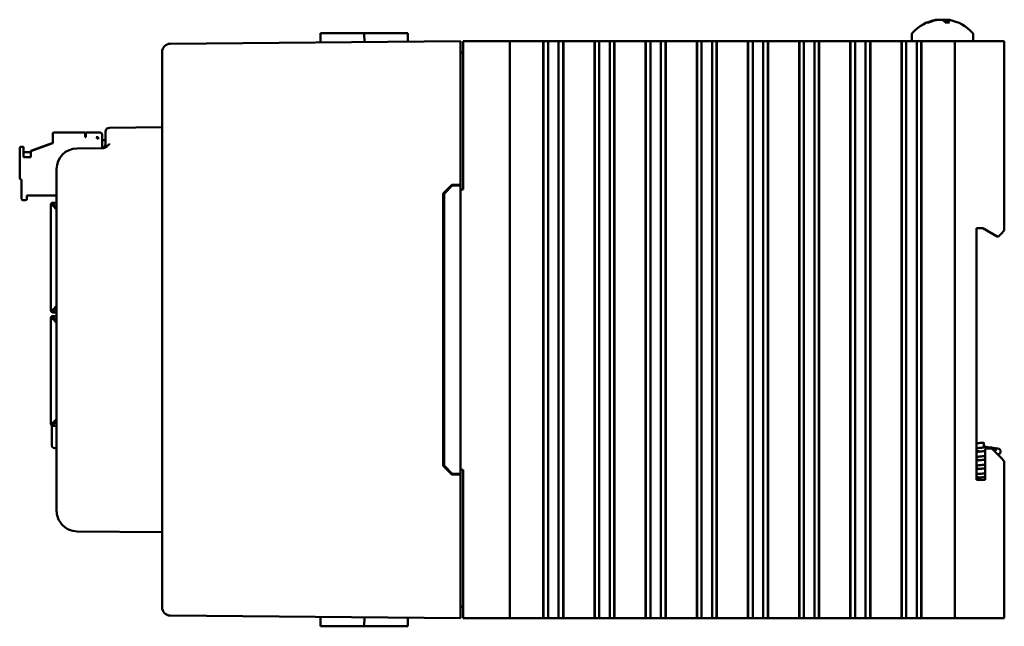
# Model space of a CAD drawing. Header units: inches. Extents: x 1.3 to 23.1, y 0.4 to 18.6.
# Tile 15 of 16: x 13.6 to 19.6, y 7.6 to 11.2. Entities that reach past the tile are written whole.
import ezdxf

# ---------------------------------------------------------------- set-up
doc = ezdxf.new("R2010")
doc.units = ezdxf.units.IN
doc.header["$LTSCALE"] = 0.8
doc.header["$MEASUREMENT"] = 0
doc.layers.add('Visible (ANSI)', color=7, linetype='Continuous', lineweight=50)

msp = doc.modelspace()

# ---------------------------------------------------------------- linework, layer by layer
at = {"layer": 'Visible (ANSI)'}
for p, q in [((19.2191, 11.2467), (19.2178, 11.2315)), ((19.1122, 11.2315), (19.1045, 11.2315)), ((19.2358, 11.2315), (19.2102, 11.2315)), ((16.2689, 11.1166), (14.5075, 11.1012)), ((15.4196, 11.1666), (15.4191, 11.1091)), ((15.4196, 11.1666), (15.6846, 11.1666)), ((15.6846, 11.1666), (15.6851, 11.1115)), ((15.6846, 11.1666), (15.6998, 11.1666)), ((15.8486, 11.1666), (15.6998, 11.1666)), ((15.8486, 11.1666), (15.9481, 11.1666)), ((15.9481, 11.1666), (15.9485, 11.1138)), ((16.2689, 11.1166), (16.2689, 11.0666)), ((16.2839, 11.1166), (16.2839, 10.2166)), ((16.2839, 11.1166), (16.2889, 11.1166)), ((16.2889, 11.1166), (16.5489, 11.1166)), ((16.5489, 11.1166), (16.5689, 11.1166)), ((16.5689, 7.6166), (16.5689, 11.1166)), ((16.6439, 11.1166), (16.5689, 11.1166)), ((16.6439, 11.1166), (16.7707, 11.1166)), ((16.7707, 11.1166), (16.7719, 11.1166)), ((16.7707, 11.1166), (16.7707, 7.6166)), ((16.7719, 11.1166), (16.7731, 11.1166)), ((16.7719, 11.1166), (16.7719, 7.6166)), ((16.7731, 11.1166), (16.7884, 11.1166)), ((16.7731, 11.1166), (16.7731, 7.6166)), ((16.7884, 11.1166), (16.8004, 11.1166)), ((16.8004, 11.1166), (16.8173, 11.1166)), ((16.8004, 11.1166), (16.8004, 7.6166)), ((16.8173, 11.1166), (16.8311, 11.1166)), ((16.8328, 11.1166), (16.8311, 11.1166)), ((16.8328, 11.1166), (16.8467, 11.1166)), ((16.8467, 11.1166), (16.8635, 11.1166)), ((16.8635, 11.1166), (16.8756, 11.1166)), ((16.8635, 7.6166), (16.8635, 11.1166)), ((16.8756, 11.1166), (16.8909, 11.1166)), ((16.8909, 11.1166), (16.8921, 11.1166)), ((16.8909, 11.1166), (16.8909, 7.6166)), ((16.8921, 11.1166), (16.8933, 11.1166)), ((16.8921, 11.1166), (16.8921, 7.6166)), ((16.8933, 11.1166), (17.0812, 11.1166)), ((16.8933, 11.1166), (16.8933, 7.6166)), ((17.0812, 11.1166), (17.0824, 11.1166)), ((17.0812, 11.1166), (17.0812, 7.6166)), ((17.0824, 11.1166), (17.0836, 11.1166)), ((17.0824, 11.1166), (17.0824, 7.6166)), ((17.0836, 11.1166), (17.0989, 11.1166)), ((17.0836, 11.1166), (17.0836, 7.6166)), ((17.0989, 11.1166), (17.111, 11.1166)), ((17.111, 11.1166), (17.1279, 11.1166)), ((17.111, 11.1166), (17.111, 7.6166)), ((17.1279, 11.1166), (17.1417, 11.1166)), ((17.1434, 11.1166), (17.1417, 11.1166)), ((17.1434, 11.1166), (17.1572, 11.1166)), ((17.1572, 11.1166), (17.1741, 11.1166)), ((17.1741, 7.6166), (17.1741, 11.1166)), ((17.1741, 11.1166), (17.1862, 11.1166)), ((17.1862, 11.1166), (17.2015, 11.1166)), ((17.2015, 11.1166), (17.2027, 11.1166)), ((17.2015, 11.1166), (17.2015, 7.6166)), ((17.2027, 11.1166), (17.2039, 11.1166)), ((17.2027, 11.1166), (17.2027, 7.6166)), ((17.2039, 11.1166), (17.3918, 11.1166)), ((17.2039, 11.1166), (17.2039, 7.6166)), ((17.3918, 11.1166), (17.393, 11.1166)), ((17.3918, 11.1166), (17.3918, 7.6166)), ((17.393, 11.1166), (17.3942, 11.1166)), ((17.393, 11.1166), (17.393, 7.6166)), ((17.3942, 11.1166), (17.4095, 11.1166)), ((17.3942, 11.1166), (17.3942, 7.6166)), ((17.4095, 11.1166), (17.4216, 11.1166)), ((17.4216, 11.1166), (17.4384, 11.1166)), ((17.4216, 11.1166), (17.4216, 7.6166)), ((17.4384, 11.1166), (17.4523, 11.1166)), ((17.4539, 11.1166), (17.4523, 11.1166)), ((17.4539, 11.1166), (17.4678, 11.1166)), ((17.4678, 11.1166), (17.4846, 11.1166)), ((17.4846, 7.6166), (17.4846, 11.1166)), ((17.4846, 11.1166), (17.4967, 11.1166)), ((17.4967, 11.1166), (17.512, 11.1166)), ((17.512, 11.1166), (17.5132, 11.1166)), ((17.512, 11.1166), (17.512, 7.6166)), ((17.5132, 11.1166), (17.5144, 11.1166)), ((17.5132, 11.1166), (17.5132, 7.6166)), ((17.5144, 11.1166), (17.7023, 11.1166)), ((17.5144, 11.1166), (17.5144, 7.6166)), ((17.7023, 11.1166), (17.7035, 11.1166)), ((17.7023, 11.1166), (17.7023, 7.6166)), ((17.7035, 11.1166), (17.7047, 11.1166)), ((17.7035, 11.1166), (17.7035, 7.6166)), ((17.7047, 11.1166), (17.72, 11.1166)), ((17.7047, 11.1166), (17.7047, 7.6166)), ((17.72, 11.1166), (17.7321, 11.1166)), ((17.7321, 11.1166), (17.749, 11.1166)), ((17.7321, 11.1166), (17.7321, 7.6166)), ((17.749, 11.1166), (17.7628, 11.1166)), ((17.7645, 11.1166), (17.7628, 11.1166)), ((17.7645, 11.1166), (17.7783, 11.1166)), ((17.7783, 11.1166), (17.7952, 11.1166)), ((17.7952, 7.6166), (17.7952, 11.1166)), ((17.7952, 11.1166), (17.8073, 11.1166)), ((17.8073, 11.1166), (17.8226, 11.1166)), ((17.8226, 11.1166), (17.8238, 11.1166)), ((17.8226, 11.1166), (17.8226, 7.6166)), ((17.8238, 11.1166), (17.825, 11.1166)), ((17.8238, 11.1166), (17.8238, 7.6166)), ((17.825, 11.1166), (18.0129, 11.1166)), ((17.825, 11.1166), (17.825, 7.6166)), ((18.0129, 11.1166), (18.0141, 11.1166)), ((18.0129, 11.1166), (18.0129, 7.6166)), ((18.0141, 11.1166), (18.0153, 11.1166)), ((18.0141, 11.1166), (18.0141, 7.6166)), ((18.0153, 11.1166), (18.0306, 11.1166)), ((18.0153, 11.1166), (18.0153, 7.6166)), ((18.0306, 11.1166), (18.0427, 11.1166)), ((18.0427, 11.1166), (18.0595, 11.1166)), ((18.0427, 11.1166), (18.0427, 7.6166)), ((18.0595, 11.1166), (18.0734, 11.1166)), ((18.075, 11.1166), (18.0734, 11.1166)), ((18.075, 11.1166), (18.0889, 11.1166)), ((18.0889, 11.1166), (18.1057, 11.1166)), ((18.1057, 7.6166), (18.1057, 11.1166)), ((18.1057, 11.1166), (18.1178, 11.1166)), ((18.1178, 11.1166), (18.1331, 11.1166)), ((18.1331, 11.1166), (18.1343, 11.1166)), ((18.1331, 11.1166), (18.1331, 7.6166)), ((18.1343, 11.1166), (18.1355, 11.1166)), ((18.1343, 11.1166), (18.1343, 7.6166)), ((18.1355, 11.1166), (18.3234, 11.1166)), ((18.1355, 11.1166), (18.1355, 7.6166)), ((18.3234, 11.1166), (18.3246, 11.1166)), ((18.3234, 11.1166), (18.3234, 7.6166)), ((18.3246, 11.1166), (18.3258, 11.1166)), ((18.3246, 11.1166), (18.3246, 7.6166)), ((18.3258, 11.1166), (18.3411, 11.1166)), ((18.3258, 11.1166), (18.3258, 7.6166)), ((18.3411, 11.1166), (18.3532, 11.1166)), ((18.3532, 11.1166), (18.3701, 11.1166)), ((18.3532, 11.1166), (18.3532, 7.6166)), ((18.3701, 11.1166), (18.3839, 11.1166)), ((18.3856, 11.1166), (18.3839, 11.1166)), ((18.3856, 11.1166), (18.3994, 11.1166)), ((18.3994, 11.1166), (18.4163, 11.1166)), ((18.4163, 7.6166), (18.4163, 11.1166)), ((18.4163, 11.1166), (18.4284, 11.1166)), ((18.4284, 11.1166), (18.4437, 11.1166)), ((18.4437, 11.1166), (18.4449, 11.1166)), ((18.4437, 11.1166), (18.4437, 7.6166)), ((18.4449, 11.1166), (18.4461, 11.1166)), ((18.4449, 11.1166), (18.4449, 7.6166)), ((18.4461, 11.1166), (18.634, 11.1166)), ((18.4461, 11.1166), (18.4461, 7.6166)), ((18.634, 11.1166), (18.6352, 11.1166)), ((18.634, 11.1166), (18.634, 7.6166)), ((18.6352, 11.1166), (18.6364, 11.1166)), ((18.6352, 11.1166), (18.6352, 7.6166)), ((18.6364, 11.1166), (18.6517, 11.1166)), ((18.6364, 11.1166), (18.6364, 7.6166)), ((18.6517, 11.1166), (18.6638, 11.1166)), ((18.6638, 11.1166), (18.6806, 11.1166)), ((18.6638, 11.1166), (18.6638, 7.6166)), ((18.6806, 11.1166), (18.6945, 11.1166)), ((18.6962, 11.1166), (18.6945, 11.1166)), ((18.6962, 11.1166), (18.71, 11.1166)), ((18.71, 11.1166), (18.7269, 11.1166)), ((18.7269, 7.6166), (18.7269, 11.1166)), ((18.7269, 11.1166), (18.7389, 11.1166)), ((18.7389, 11.1166), (18.7542, 11.1166)), ((18.7542, 11.1166), (18.7554, 11.1166)), ((18.7542, 11.1166), (18.7542, 7.6166)), ((18.7554, 11.1166), (18.7566, 11.1166)), ((18.7554, 11.1166), (18.7554, 7.6166)), ((18.7566, 11.1166), (18.9445, 11.1166)), ((18.7566, 11.1166), (18.7566, 7.6166)), ((18.9445, 11.1166), (18.9457, 11.1166)), ((18.9445, 11.1166), (18.9445, 7.6166)), ((18.9457, 11.1166), (18.9469, 11.1166)), ((18.9457, 11.1166), (18.9457, 7.6166)), ((18.9469, 11.1166), (18.9622, 11.1166)), ((18.9469, 11.1166), (18.9469, 7.6166)), ((18.9622, 11.1166), (18.9743, 11.1166)), ((18.9743, 11.1166), (18.9912, 11.1166)), ((18.9743, 11.1166), (18.9743, 7.6166)), ((18.9912, 11.1166), (19.005, 11.1166)), ((19.0067, 11.1166), (19.005, 11.1166)), ((19.0067, 11.1166), (19.0206, 11.1166)), ((19.0074, 11.1547), (19.0074, 11.1167)), ((19.0074, 11.1167), (19.3804, 11.1167)), ((19.0206, 11.1166), (19.0374, 11.1166)), ((19.0374, 7.6166), (19.0374, 11.1166)), ((19.0374, 11.1166), (19.0495, 11.1166)), ((19.0495, 11.1166), (19.0648, 11.1166)), ((19.0648, 11.1166), (19.066, 11.1166)), ((19.0648, 11.1166), (19.0648, 7.6166)), ((19.066, 11.1166), (19.0672, 11.1166)), ((19.066, 11.1166), (19.066, 7.6166)), ((19.0672, 11.1166), (19.2489, 11.1166)), ((19.0672, 11.1166), (19.0672, 7.6166)), ((19.2689, 11.1166), (19.2489, 11.1166)), ((19.2689, 11.1166), (19.2889, 11.1166)), ((19.2689, 11.1166), (19.2689, 7.6166)), ((19.2889, 11.1166), (19.5489, 11.1166)), ((19.3804, 11.1547), (19.3804, 11.1167)), ((19.5489, 11.1166), (19.5689, 11.1166)), ((19.5689, 9.9676), (19.5689, 11.1166)), ((16.2689, 10.2466), (16.2689, 11.0666)), ((14.4579, 11.0507), (14.4579, 11.0512)), ((14.4579, 11.0507), (14.4579, 7.6824)), ((16.2689, 11.0476), (16.2839, 11.0476)), ((14.4579, 10.5951), (14.1387, 10.5923)), ((13.7943, 10.5542), (13.7943, 10.555)), ((13.7943, 10.5542), (13.7943, 10.4991)), ((13.8022, 10.5629), (13.9912, 10.5629)), ((13.8022, 10.5621), (13.9912, 10.5621)), ((13.8219, 10.5627), (13.8219, 10.5629)), ((13.8219, 10.5629), (13.9912, 10.5629)), ((13.8219, 10.5627), (13.9912, 10.5627)), ((13.8219, 10.5626), (13.8219, 10.5627)), ((13.9912, 10.5627), (13.8219, 10.5627)), ((13.8219, 10.5625), (13.8219, 10.5626)), ((13.8219, 10.5626), (13.9912, 10.5626)), ((13.9912, 10.5626), (13.8219, 10.5626)), ((13.8219, 10.5623), (13.8219, 10.5625)), ((13.8219, 10.5625), (13.9912, 10.5625)), ((13.9912, 10.5625), (13.8219, 10.5625)), ((13.8219, 10.5622), (13.8219, 10.5623)), ((13.8219, 10.5623), (13.9912, 10.5623)), ((13.9912, 10.5623), (13.8219, 10.5623)), ((13.8219, 10.5622), (13.8219, 10.5621)), ((13.8219, 10.5622), (13.9912, 10.5622)), ((13.9912, 10.5622), (13.8219, 10.5622)), ((13.9912, 10.5621), (13.8219, 10.5621)), ((13.9912, 10.5629), (13.9912, 10.5629)), ((13.9912, 10.5629), (13.9912, 10.5627)), ((13.9912, 10.5627), (13.9912, 10.5627)), ((13.9912, 10.5627), (13.9912, 10.5626)), ((13.9912, 10.5626), (13.9912, 10.5626)), ((13.9912, 10.5626), (13.9912, 10.5625)), ((13.9912, 10.5625), (13.9912, 10.5623)), ((13.9912, 10.5625), (13.9912, 10.5625)), ((13.9912, 10.5623), (13.9912, 10.5622)), ((13.9912, 10.5623), (13.9912, 10.5623)), ((13.9912, 10.5622), (13.9912, 10.5621)), ((13.9912, 10.5622), (13.9912, 10.5622)), ((13.9912, 10.5345), (13.9912, 10.5621)), ((13.9912, 10.5621), (13.9912, 10.5621)), ((13.9912, 10.5353), (13.9951, 10.5353)), ((13.9951, 10.5345), (13.9912, 10.5345)), ((13.9951, 10.5629), (14.0817, 10.5629)), ((13.9951, 10.5629), (13.9951, 10.5621)), ((13.9951, 10.5621), (14.0817, 10.5621)), ((13.9951, 10.5345), (13.9951, 10.5621)), ((14.0817, 10.5628), (14.0227, 10.5628)), ((14.0227, 10.5628), (14.0227, 10.5628)), ((14.0227, 10.5628), (14.0817, 10.5628)), ((14.0227, 10.5627), (14.0817, 10.5627)), ((14.0227, 10.5626), (14.0227, 10.5627)), ((14.0227, 10.5625), (14.0227, 10.5626)), ((14.0227, 10.5626), (14.0817, 10.5626)), ((14.0817, 10.5626), (14.0227, 10.5626)), ((14.0817, 10.5625), (14.0227, 10.5625)), ((14.0227, 10.5624), (14.0817, 10.5624)), ((14.0227, 10.5624), (14.0227, 10.5624)), ((14.0817, 10.5624), (14.0227, 10.5624)), ((14.0227, 10.5623), (14.0817, 10.5623)), ((14.0227, 10.5622), (14.0227, 10.5623)), ((14.0817, 10.5622), (14.0227, 10.5622)), ((14.0227, 10.5622), (14.0817, 10.5622)), ((14.0227, 10.5621), (14.0227, 10.5622)), ((14.0817, 10.5621), (14.0227, 10.5621)), ((14.0581, 10.5345), (14.0699, 10.5227)), ((14.0699, 10.5345), (14.0581, 10.5345)), ((14.0699, 10.5235), (14.0589, 10.5345)), ((14.0699, 10.5345), (14.0699, 10.5227)), ((14.0935, 10.5511), (14.0935, 10.551)), ((14.0935, 10.551), (14.0935, 10.551)), ((14.0935, 10.551), (14.0935, 10.5509)), ((14.0935, 10.5509), (14.0935, 10.5508)), ((14.0935, 10.5508), (14.0935, 10.5508)), ((14.0935, 10.5508), (14.0935, 10.5507)), ((14.0935, 10.5507), (14.0935, 10.5506)), ((14.0935, 10.5506), (14.0935, 10.5506)), ((14.0935, 10.5505), (14.0935, 10.5506)), ((14.0935, 10.5505), (14.0935, 10.5504)), ((14.0935, 10.5504), (14.0935, 10.5503)), ((14.0935, 10.5504), (14.0935, 10.5504)), ((14.0935, 10.5168), (14.0935, 10.5503)), ((14.0935, 10.5503), (14.0935, 10.5503)), ((14.1139, 10.5172), (14.0935, 10.5172)), ((14.0935, 10.4683), (14.0935, 10.5168)), ((14.0935, 10.5168), (14.0935, 10.5168)), ((14.0935, 10.5168), (14.1139, 10.5168)), ((14.1139, 10.5423), (14.1139, 10.5673)), ((14.1139, 10.5423), (14.1139, 10.4929)), ((13.5935, 10.4676), (13.5935, 10.4684)), ((13.5935, 10.4676), (13.5935, 10.2865)), ((13.6014, 10.4763), (13.6171, 10.4763)), ((13.6171, 10.4755), (13.6014, 10.4755)), ((13.6171, 10.4755), (13.6171, 10.4763)), ((13.6171, 10.414), (13.6171, 10.4755)), ((13.7943, 10.4999), (13.6604, 10.4512)), ((13.6604, 10.4504), (13.7943, 10.4991)), ((14.0956, 10.468), (13.9418, 10.4666)), ((13.6171, 10.4447), (13.6604, 10.4447)), ((13.6171, 10.4446), (13.6604, 10.4446)), ((13.6171, 10.4444), (13.6604, 10.4444)), ((13.6171, 10.4443), (13.6604, 10.4443)), ((13.6171, 10.4442), (13.6604, 10.4442)), ((13.6171, 10.444), (13.6604, 10.444)), ((13.6604, 10.414), (13.6171, 10.414)), ((13.6604, 10.414), (13.6171, 10.414)), ((13.6604, 10.4504), (13.6604, 10.4512)), ((13.6604, 10.4504), (13.6604, 10.414)), ((13.8179, 10.3416), (13.8179, 8.2676)), ((13.6014, 10.2786), (13.6053, 10.2786)), ((13.6053, 10.2786), (13.6053, 10.1605)), ((16.1639, 10.1927), (16.2168, 10.2461)), ((16.1689, 10.1907), (16.2189, 10.2411)), ((16.2168, 10.2461), (16.2689, 10.2466)), ((16.2689, 10.2416), (16.2189, 10.2411)), ((16.2689, 10.2416), (16.2689, 10.2466)), ((16.2689, 8.4916), (16.2689, 10.2416)), ((13.6368, 10.1605), (13.6368, 10.1802)), ((13.6368, 10.1802), (13.8179, 10.1802)), ((16.1639, 8.5404), (16.1639, 10.1927)), ((16.1689, 10.1907), (16.1689, 8.5424)), ((16.2689, 10.2166), (16.2839, 10.2166)), ((13.6132, 10.1526), (13.629, 10.1526)), ((13.783, 10.1249), (13.783, 10.1251)), ((13.783, 10.1251), (13.783, 10.1251)), ((13.783, 10.1249), (13.783, 10.1247)), ((13.783, 10.1249), (13.783, 10.1249)), ((13.783, 10.1246), (13.783, 10.1247)), ((13.783, 10.1245), (13.783, 10.1246)), ((13.783, 10.1245), (13.783, 9.4879)), ((13.7909, 10.1245), (13.783, 10.1245)), ((13.7865, 10.1245), (13.792, 10.1245)), ((13.8179, 10.1369), (13.7948, 10.1369)), ((13.8027, 10.1367), (13.7948, 10.1367)), ((13.8027, 10.1365), (13.7948, 10.1365)), ((13.7948, 10.1363), (13.7948, 10.1329)), ((13.7948, 10.1273), (13.7948, 10.1329)), ((13.7948, 10.1194), (13.7948, 10.1194)), ((13.7948, 10.1194), (13.7948, 10.1194)), ((13.8179, 10.0963), (13.7948, 10.1194)), ((13.8179, 10.0963), (13.7948, 10.1194)), ((13.7975, 10.1288), (13.7975, 10.1288)), ((13.7976, 10.1287), (13.7976, 10.1287)), ((13.7976, 10.1286), (13.7976, 10.1286)), ((13.7977, 10.1285), (13.7977, 10.1285)), ((13.7977, 10.1285), (13.7977, 10.1285)), ((13.7999, 10.1245), (13.8179, 10.1065)), ((13.8027, 10.1365), (13.8027, 10.1367)), ((13.8027, 10.1206), (13.8027, 10.1218)), ((13.8027, 10.1206), (13.8027, 10.1115)), ((19.4009, 8.4556), (19.4009, 9.9826)), ((19.4009, 9.9826), (19.4389, 9.9826)), ((19.4389, 9.9826), (19.5255, 9.9326)), ((19.5255, 9.9326), (19.5339, 9.9326)), ((19.5339, 9.9326), (19.5489, 9.9476)), ((19.5689, 9.9676), (19.5489, 9.9476)), ((13.7948, 9.4879), (13.8179, 9.511)), ((13.783, 9.4879), (13.783, 9.4828)), ((13.7909, 9.4879), (13.7909, 9.4828)), ((13.7999, 9.4789), (13.7948, 9.4789)), ((13.7948, 9.4789), (13.7999, 9.4789)), ((13.7948, 9.471), (13.7999, 9.471)), ((13.7948, 9.4493), (13.7999, 9.4493)), ((13.7948, 9.4493), (13.8015, 9.4493)), ((13.8015, 9.4491), (13.7948, 9.4491)), ((13.8015, 9.449), (13.7948, 9.449)), ((13.7948, 9.4488), (13.8015, 9.4488)), ((13.7948, 9.4487), (13.7999, 9.4487)), ((13.8179, 9.5008), (13.7999, 9.4828)), ((13.8179, 9.5008), (13.7999, 9.4828)), ((13.7999, 9.4828), (13.7999, 9.4828)), ((13.7999, 9.4828), (13.7999, 9.471)), ((13.7999, 9.471), (13.8179, 9.471)), ((13.7999, 9.4493), (13.8179, 9.4493)), ((13.7999, 9.4369), (13.7999, 9.4487)), ((13.8027, 9.4958), (13.8027, 9.4855)), ((13.8054, 9.4493), (13.8054, 9.4491)), ((13.8054, 9.4488), (13.8054, 9.449)), ((13.783, 9.4375), (13.783, 9.4375)), ((13.783, 9.4373), (13.783, 9.4375)), ((13.783, 9.4373), (13.783, 9.4372)), ((13.783, 9.4372), (13.783, 9.437)), ((13.783, 9.437), (13.783, 9.4369)), ((13.783, 9.4318), (13.783, 9.4369)), ((13.783, 8.7952), (13.783, 9.4318)), ((13.7909, 9.4318), (13.783, 9.4318)), ((13.7909, 9.4318), (13.7909, 9.4369)), ((13.7948, 9.4409), (13.7999, 9.4409)), ((13.8179, 9.4087), (13.7948, 9.4318)), ((13.8179, 9.4087), (13.7948, 9.4318)), ((13.7948, 9.4318), (13.7948, 9.4318)), ((13.7999, 9.4369), (13.8179, 9.4189)), ((13.8027, 9.4342), (13.8027, 9.4239)), ((13.792, 8.7952), (13.7865, 8.7952)), ((13.7872, 8.7957), (13.7872, 8.7957)), ((13.7879, 8.667), (13.7879, 8.7856)), ((13.7948, 8.8003), (13.8179, 8.8234)), ((13.7948, 8.7924), (13.7948, 8.7868)), ((13.7948, 8.7868), (13.7948, 8.7834)), ((13.7977, 8.7913), (13.7977, 8.7913)), ((13.8179, 8.8132), (13.7999, 8.7952)), ((13.8179, 8.8132), (13.7999, 8.7952)), ((13.7999, 8.7952), (13.7999, 8.7952)), ((13.7999, 8.7952), (13.7999, 8.7952)), ((13.8027, 8.8082), (13.8027, 8.7991)), ((13.8027, 8.7979), (13.8027, 8.7991)), ((13.8179, 8.7834), (13.7948, 8.7834)), ((19.4439, 8.6816), (19.4439, 8.6516)), ((19.4439, 8.6666), (19.4489, 8.6666)), ((19.4489, 8.6666), (19.4489, 8.6566)), ((13.8072, 8.647), (13.8179, 8.6466)), ((19.4439, 8.6566), (19.4489, 8.6566)), ((19.4929, 8.6456), (19.4529, 8.6456)), ((19.4529, 8.6456), (19.4529, 8.4556)), ((19.5489, 8.5896), (19.4929, 8.6456)), ((19.5489, 8.5896), (19.5689, 8.5696)), ((19.5689, 7.6166), (19.5689, 8.5696)), ((16.2168, 8.487), (16.1639, 8.5404)), ((16.2189, 8.492), (16.1689, 8.5424)), ((16.2689, 8.4866), (16.2168, 8.487)), ((16.2689, 8.4916), (16.2189, 8.492)), ((16.2839, 8.5166), (16.2689, 8.5166)), ((16.2689, 8.4866), (16.2689, 8.4916)), ((16.2689, 7.6665), (16.2689, 8.4866)), ((16.2839, 8.5166), (16.2839, 7.6166)), ((19.4529, 8.4556), (19.4009, 8.4556)), ((13.9418, 8.1426), (14.4579, 8.1381)), ((14.4579, 7.6819), (14.4579, 7.6824)), ((16.2689, 7.6856), (16.2839, 7.6856)), ((16.2689, 7.6665), (16.2689, 7.6166)), ((14.5075, 7.6319), (16.2689, 7.6166)), ((15.4196, 7.5666), (15.4191, 7.624)), ((15.6846, 7.5666), (15.6851, 7.6216)), ((15.9481, 7.5666), (15.9485, 7.6193)), ((16.2889, 7.6166), (16.2839, 7.6166)), ((16.2889, 7.6166), (16.5489, 7.6166)), ((16.5689, 7.6166), (16.5489, 7.6166)), ((16.5689, 7.6166), (16.6439, 7.6166)), ((16.7707, 7.6166), (16.6439, 7.6166)), ((16.7707, 7.6166), (16.7719, 7.6166)), ((16.7719, 7.6166), (16.7731, 7.6166)), ((16.7731, 7.6166), (16.7884, 7.6166)), ((16.8004, 7.6166), (16.7884, 7.6166)), ((16.8173, 7.6166), (16.8004, 7.6166)), ((16.8311, 7.6166), (16.8173, 7.6166)), ((16.8311, 7.6166), (16.8328, 7.6166)), ((16.8467, 7.6166), (16.8328, 7.6166)), ((16.8635, 7.6166), (16.8467, 7.6166)), ((16.8756, 7.6166), (16.8635, 7.6166)), ((16.8756, 7.6166), (16.8909, 7.6166)), ((16.8909, 7.6166), (16.8921, 7.6166)), ((16.8921, 7.6166), (16.8933, 7.6166)), ((17.0812, 7.6166), (16.8933, 7.6166)), ((17.0812, 7.6166), (17.0824, 7.6166)), ((17.0824, 7.6166), (17.0836, 7.6166)), ((17.0836, 7.6166), (17.0989, 7.6166)), ((17.111, 7.6166), (17.0989, 7.6166)), ((17.1279, 7.6166), (17.111, 7.6166)), ((17.1417, 7.6166), (17.1279, 7.6166)), ((17.1417, 7.6166), (17.1434, 7.6166)), ((17.1572, 7.6166), (17.1434, 7.6166)), ((17.1741, 7.6166), (17.1572, 7.6166)), ((17.1862, 7.6166), (17.1741, 7.6166)), ((17.1862, 7.6166), (17.2015, 7.6166)), ((17.2015, 7.6166), (17.2027, 7.6166)), ((17.2027, 7.6166), (17.2039, 7.6166)), ((17.3918, 7.6166), (17.2039, 7.6166)), ((17.3918, 7.6166), (17.393, 7.6166)), ((17.393, 7.6166), (17.3942, 7.6166)), ((17.3942, 7.6166), (17.4095, 7.6166)), ((17.4216, 7.6166), (17.4095, 7.6166)), ((17.4384, 7.6166), (17.4216, 7.6166)), ((17.4523, 7.6166), (17.4384, 7.6166)), ((17.4523, 7.6166), (17.4539, 7.6166)), ((17.4678, 7.6166), (17.4539, 7.6166)), ((17.4846, 7.6166), (17.4678, 7.6166)), ((17.4967, 7.6166), (17.4846, 7.6166)), ((17.4967, 7.6166), (17.512, 7.6166)), ((17.512, 7.6166), (17.5132, 7.6166)), ((17.5132, 7.6166), (17.5144, 7.6166)), ((17.7023, 7.6166), (17.5144, 7.6166)), ((17.7023, 7.6166), (17.7035, 7.6166)), ((17.7035, 7.6166), (17.7047, 7.6166)), ((17.7047, 7.6166), (17.72, 7.6166)), ((17.7321, 7.6166), (17.72, 7.6166)), ((17.749, 7.6166), (17.7321, 7.6166)), ((17.7628, 7.6166), (17.749, 7.6166)), ((17.7628, 7.6166), (17.7645, 7.6166)), ((17.7783, 7.6166), (17.7645, 7.6166)), ((17.7952, 7.6166), (17.7783, 7.6166)), ((17.8073, 7.6166), (17.7952, 7.6166)), ((17.8073, 7.6166), (17.8226, 7.6166)), ((17.8226, 7.6166), (17.8238, 7.6166)), ((17.8238, 7.6166), (17.825, 7.6166)), ((18.0129, 7.6166), (17.825, 7.6166)), ((18.0129, 7.6166), (18.0141, 7.6166)), ((18.0141, 7.6166), (18.0153, 7.6166)), ((18.0153, 7.6166), (18.0306, 7.6166)), ((18.0427, 7.6166), (18.0306, 7.6166)), ((18.0595, 7.6166), (18.0427, 7.6166)), ((18.0734, 7.6166), (18.0595, 7.6166)), ((18.0734, 7.6166), (18.075, 7.6166)), ((18.0889, 7.6166), (18.075, 7.6166)), ((18.1057, 7.6166), (18.0889, 7.6166)), ((18.1178, 7.6166), (18.1057, 7.6166)), ((18.1178, 7.6166), (18.1331, 7.6166)), ((18.1331, 7.6166), (18.1343, 7.6166)), ((18.1343, 7.6166), (18.1355, 7.6166)), ((18.3234, 7.6166), (18.1355, 7.6166)), ((18.3234, 7.6166), (18.3246, 7.6166)), ((18.3246, 7.6166), (18.3258, 7.6166)), ((18.3258, 7.6166), (18.3411, 7.6166)), ((18.3532, 7.6166), (18.3411, 7.6166)), ((18.3701, 7.6166), (18.3532, 7.6166)), ((18.3839, 7.6166), (18.3701, 7.6166)), ((18.3839, 7.6166), (18.3856, 7.6166)), ((18.3994, 7.6166), (18.3856, 7.6166)), ((18.4163, 7.6166), (18.3994, 7.6166)), ((18.4284, 7.6166), (18.4163, 7.6166)), ((18.4284, 7.6166), (18.4437, 7.6166)), ((18.4437, 7.6166), (18.4449, 7.6166)), ((18.4449, 7.6166), (18.4461, 7.6166)), ((18.634, 7.6166), (18.4461, 7.6166)), ((18.634, 7.6166), (18.6352, 7.6166)), ((18.6352, 7.6166), (18.6364, 7.6166)), ((18.6364, 7.6166), (18.6517, 7.6166)), ((18.6638, 7.6166), (18.6517, 7.6166)), ((18.6806, 7.6166), (18.6638, 7.6166)), ((18.6945, 7.6166), (18.6806, 7.6166)), ((18.6945, 7.6166), (18.6962, 7.6166)), ((18.71, 7.6166), (18.6962, 7.6166)), ((18.7269, 7.6166), (18.71, 7.6166)), ((18.7389, 7.6166), (18.7269, 7.6166)), ((18.7389, 7.6166), (18.7542, 7.6166)), ((18.7542, 7.6166), (18.7554, 7.6166)), ((18.7554, 7.6166), (18.7566, 7.6166)), ((18.9445, 7.6166), (18.7566, 7.6166)), ((18.9445, 7.6166), (18.9457, 7.6166)), ((18.9457, 7.6166), (18.9469, 7.6166)), ((18.9469, 7.6166), (18.9622, 7.6166)), ((18.9743, 7.6166), (18.9622, 7.6166)), ((18.9912, 7.6166), (18.9743, 7.6166)), ((19.005, 7.6166), (18.9912, 7.6166)), ((19.005, 7.6166), (19.0067, 7.6166)), ((19.0206, 7.6166), (19.0067, 7.6166)), ((19.0374, 7.6166), (19.0206, 7.6166)), ((19.0495, 7.6166), (19.0374, 7.6166)), ((19.0495, 7.6166), (19.0648, 7.6166)), ((19.0648, 7.6166), (19.066, 7.6166)), ((19.066, 7.6166), (19.0672, 7.6166)), ((19.2489, 7.6166), (19.0672, 7.6166)), ((19.2489, 7.6166), (19.2689, 7.6166)), ((19.2889, 7.6166), (19.2689, 7.6166)), ((19.2889, 7.6166), (19.5489, 7.6166)), ((19.5689, 7.6166), (19.5489, 7.6166)), ((15.4196, 7.5666), (15.6846, 7.5666)), ((15.6846, 7.5666), (15.6998, 7.5666)), ((15.8486, 7.5666), (15.6998, 7.5666)), ((15.8486, 7.5666), (15.9481, 7.5666))]:
    msp.add_line(p, q, dxfattribs=at)
for centre, radius, start, end in [((19.1939, 11.0072), 0.2424, 99.9877, 138.45912), ((19.1939, 11.0072), 0.2424, 41.54088, 80.0123), ((19.0274, 11.1547), 0.02, 138.45912, 180), ((19.0988, 11.1166), 0.0001, 0, 90), ((19.289, 11.1166), 0.0001, 90, 180), ((19.3604, 11.1547), 0.02, 0, 41.54088), ((14.5079, 11.0512), 0.05, 90.5, 180), ((14.1389, 10.5673), 0.025, 90.5, 180), ((13.9429, 10.3416), 0.125, 90.5, 180), ((14.0889, 10.4929), 0.025, 270.5, 0), ((13.7948, 10.1245), 0.00394, 90, 180), ((13.7948, 9.4828), 0.00394, 180, 270), ((13.7948, 9.4828), 0.00394, 180, 270), ((13.7948, 9.4369), 0.00394, 90, 180), ((13.7948, 8.7952), 0.00394, 180.05477, 270), ((13.8079, 8.667), 0.02, 180, 268), ((13.9429, 8.2676), 0.125, 180, 216.37208), ((14.5079, 7.6819), 0.05, 180, 269.5)]:
    msp.add_arc(centre, radius, start, end, dxfattribs=at)
for centre, major_axis, ratio, start_param, end_param in [((19.1966, 11.008), (-0.0718, 0.2314), 0.955724, 6.188571, 6.387471), ((19.1905, 11.008), (0.0571, 0.2354), 0.929182, 0.415254, 0.614154), ((19.2031, 11.008), (-0.022, 0.2413), 0.281061, 5.865155, 6.064054), ((19.185, 11.008), (0.0226, 0.2412), 0.359199, 5.924459, 6.123359), ((13.8022, 10.555), (-0.00787, 0), 1, 4.712389, 6.283185), ((13.8022, 10.5542), (-0.00787, 0), 1, 4.712389, 6.283185), ((14.0817, 10.5511), (0.0118, 0), 1, 0, 1.570796), ((14.0817, 10.551), (0.0118, 0), 1, 0, 1.570796), ((14.0817, 10.551), (0.0118, 0), 1, 0, 1.570796), ((14.0817, 10.5509), (0.0118, 0), 1, 0, 1.570796), ((14.0817, 10.5508), (0.0118, 0), 1, 0, 1.570796), ((14.0817, 10.5508), (0.0118, 0), 1, 0, 1.570796), ((14.0817, 10.5507), (0.0118, 0), 1, 0, 1.570796), ((14.0817, 10.5506), (0.0118, 0), 1, 0, 1.570796), ((14.0817, 10.5506), (0.0118, 0), 1, 0, 1.570796), ((14.0817, 10.5505), (0.0118, 0), 1, 0, 1.570796), ((14.0817, 10.5504), (0.0118, 0), 1, 0, 1.570796), ((14.0817, 10.5504), (0.0118, 0), 1, 0, 1.570796), ((14.0817, 10.5503), (0.0118, 0), 1, 0, 1.570796), ((14.0817, 10.5503), (0.0118, 0), 1, 0, 1.570796), ((13.6014, 10.4684), (-0.00787, 0), 1, 4.712389, 6.283185), ((13.6014, 10.4676), (-0.00787, 0), 1, 4.712389, 6.283185), ((13.6014, 10.2865), (-0.00787, 0), 1, 0, 1.570796), ((13.6132, 10.1605), (-0.00787, 0), 1, 0, 1.570796), ((13.629, 10.1605), (0.00787, 0), 1, 4.712389, 6.283185), ((13.7948, 10.1251), (-0.0118, 0), 1, 4.712389, 6.283185), ((13.7948, 10.1249), (-0.0118, 0), 1, 4.712389, 6.283185), ((13.7948, 10.1247), (-0.0118, 0), 1, 4.712389, 6.283185), ((13.7948, 10.1245), (-0.0118, 0), 1, 4.712389, 6.283185), ((13.7948, 10.1245), (-0.0118, 0), 0.000956, 0, 0.785398), ((13.7948, 10.1245), (-0.00394, 0), 0.000956, 0, 0.785398), ((13.7948, 9.4879), (-0.0118, 0), 0.000956, 0, 1.570796), ((13.7948, 9.4828), (-0.0118, 0), 1, 0, 1.570796), ((13.7948, 9.4375), (-0.0118, 0), 1, 4.712389, 6.283185), ((13.7948, 9.4375), (-0.0118, 0), 1, 4.712389, 6.283185), ((13.7948, 9.4373), (-0.0118, 0), 1, 4.712389, 6.283185), ((13.7948, 9.4372), (-0.0118, 0), 1, 4.712389, 6.283185), ((13.7948, 9.437), (-0.0118, 0), 1, 4.712389, 6.283185), ((13.7948, 9.4369), (-0.0118, 0), 1, 4.712389, 6.283185), ((13.8015, 9.4493), (0.00394, 0), 0.000956, 0, 1.570796), ((13.8015, 9.4491), (0.00394, 0), 0.000956, 4.712389, 6.283185), ((13.8015, 9.449), (0.00394, 0), 0.000956, 0, 1.570796), ((13.8015, 9.4488), (0.00394, 0), 0.000956, 4.712389, 6.283185), ((13.7948, 9.4318), (-0.0118, 0), 0.000956, 0, 1.570796), ((13.7948, 9.4318), (-0.00394, 0), 0.000956, 0, 1.570796), ((13.7948, 8.7952), (-0.0118, 0), 0.000956, 0, 0.785398), ((13.7948, 8.7952), (-0.0118, 0), 1, 0, 1.570796)]:
    msp.add_ellipse(centre, major_axis=major_axis, ratio=ratio, start_param=start_param, end_param=end_param, dxfattribs=at)
for points, knots in [([(19.1686, 11.247), (19.1682, 11.2473), (19.1673, 11.2475), (19.1643, 11.2476), (19.1619, 11.2474), (19.1558, 11.2467), (19.1522, 11.2461), (19.1478, 11.2452), (19.1469, 11.245), (19.1461, 11.2449)], [0.03517529, 0.03517529, 0.03517529, 0.03517529, 0.06091597, 0.06091597, 0.0912553, 0.0912553, 0.12159464, 0.12159464, 0.12829742, 0.12829742, 0.12829742, 0.12829742]), ([(19.1545, 11.2449), (19.1582, 11.2456), (19.1624, 11.2463), (19.1708, 11.2472), (19.175, 11.2475), (19.1823, 11.2476), (19.1859, 11.2474), (19.1917, 11.2467), (19.194, 11.2461), (19.1958, 11.2452), (19.1961, 11.245), (19.1964, 11.2449)], [0, 0, 0, 0, 0.030458, 0.030458, 0.060916, 0.060916, 0.0912553, 0.0912553, 0.1215946, 0.1215946, 0.1282974, 0.1282974, 0.1282974, 0.1282974]), ([(19.2193, 11.247), (19.2157, 11.2473), (19.2122, 11.2475), (19.2055, 11.2476), (19.202, 11.2474), (19.197, 11.2468), (19.1953, 11.2464), (19.1939, 11.246)], [0.03517529, 0.03517529, 0.03517529, 0.03517529, 0.06091597, 0.06091597, 0.0912553, 0.0912553, 0.11232028, 0.11232028, 0.11232028, 0.11232028]), ([(19.2211, 11.2449), (19.2198, 11.2456), (19.219, 11.2463), (19.2193, 11.2472), (19.2203, 11.2475), (19.2235, 11.2476), (19.226, 11.2474), (19.2311, 11.2468), (19.2335, 11.2464), (19.236, 11.246)], [0, 0, 0, 0, 0.030458, 0.030458, 0.060916, 0.060916, 0.0912553, 0.0912553, 0.1123203, 0.1123203, 0.1123203, 0.1123203]), ([(19.1022, 11.231), (19.1022, 11.231), (19.1023, 11.231), (19.1029, 11.2313), (19.1038, 11.2315), (19.1045, 11.2315)], [0.017596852, 0.017596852, 0.017596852, 0.017596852, 0.01762601, 0.01762601, 0.023499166, 0.023499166, 0.023499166, 0.023499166]), ([(19.2358, 11.2315), (19.236, 11.2315), (19.2364, 11.2313), (19.2366, 11.231), (19.2366, 11.231), (19.2366, 11.231)], [0.070224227, 0.070224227, 0.070224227, 0.070224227, 0.076097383, 0.076097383, 0.076126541, 0.076126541, 0.076126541, 0.076126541]), ([(14.0956, 10.468), (14.0996, 10.468), (14.104, 10.4688), (14.1143, 10.4727), (14.1192, 10.4758), (14.1287, 10.4832), (14.1337, 10.4882), (14.1386, 10.4933), (14.1387, 10.4933), (14.1387, 10.4934)], [0, 0, 0, 0, 0.0302867, 0.0302867, 0.0656682, 0.0656682, 0.1146511, 0.1146511, 0.1151055, 0.1151055, 0.1151055, 0.1151055]), ([(13.792, 10.1245), (13.7924, 10.1237), (13.7928, 10.1228), (13.7938, 10.1211), (13.7943, 10.1203), (13.7948, 10.1194)], [-0.01526468, -0.01526468, -0.01526468, -0.01526468, -0.00763234, -0.00763234, 0, 0, 0, 0]), ([(13.7999, 10.1245), (13.7991, 10.125), (13.7982, 10.1256), (13.7965, 10.1265), (13.7957, 10.1269), (13.7948, 10.1273)], [-0.01524616, -0.01524616, -0.01524616, -0.01524616, -0.00763234, -0.00763234, 0, 0, 0, 0]), ([(13.7948, 8.8003), (13.7943, 8.7995), (13.7938, 8.7986), (13.7928, 8.7969), (13.7924, 8.796), (13.792, 8.7952)], [-0.0152312, -0.0152312, -0.0152312, -0.0152312, -0.00763234, -0.00763234, 0, 0, 0, 0]), ([(13.7948, 8.7924), (13.7957, 8.7928), (13.7965, 8.7932), (13.7982, 8.7942), (13.7991, 8.7947), (13.7999, 8.7952)], [-0.01526468, -0.01526468, -0.01526468, -0.01526468, -0.00763234, -0.00763234, 0, 0, 0, 0]), ([(19.4009, 8.6773), (19.4096, 8.6782), (19.4191, 8.6792), (19.4337, 8.6806), (19.4388, 8.6811), (19.4439, 8.6816)], [11.7264261, 11.7264261, 11.7264261, 11.7264261, 11.801134, 11.801134, 11.8400759, 11.8400759, 11.8400759, 11.8400759]), ([(19.4439, 8.6516), (19.4344, 8.6506), (19.4248, 8.6497), (19.4107, 8.6483), (19.4057, 8.6478), (19.4009, 8.6472)], [0, 0, 0, 0, 0.0728927, 0.0728927, 0.1148298, 0.1148298, 0.1148298, 0.1148298]), ([(19.4009, 8.6248), (19.4038, 8.6251), (19.4067, 8.6254), (19.4187, 8.6266), (19.4284, 8.6276), (19.443, 8.629), (19.448, 8.6294), (19.4529, 8.6299)], [10.2465097, 10.2465097, 10.2465097, 10.2465097, 10.2709759, 10.2709759, 10.3453082, 10.3453082, 10.3830016, 10.3830016, 10.3830016, 10.3830016]), ([(19.4244, 8.6272), (19.4201, 8.6276), (19.4159, 8.628), (19.4081, 8.6288), (19.4044, 8.6292), (19.4009, 8.6296)], [11.12401208, 11.12401208, 11.12401208, 11.12401208, 11.1572683, 11.1572683, 11.18758301, 11.18758301, 11.18758301, 11.18758301]), ([(19.4439, 8.6553), (19.446, 8.6551), (19.4481, 8.6549), (19.4595, 8.6538), (19.4689, 8.6529), (19.4864, 8.6511), (19.4947, 8.6502), (19.5096, 8.6484), (19.5162, 8.6474), (19.5273, 8.6454), (19.5315, 8.6446), (19.5378, 8.6417), (19.5398, 8.6406), (19.5427, 8.6377), (19.5436, 8.6367), (19.5453, 8.6339), (19.546, 8.632), (19.5467, 8.6283), (19.5468, 8.6264), (19.5461, 8.6227), (19.5455, 8.621), (19.5438, 8.6179), (19.5427, 8.6166), (19.5405, 8.6145), (19.5394, 8.6137), (19.537, 8.6122), (19.5357, 8.6117), (19.5327, 8.6105), (19.5309, 8.61), (19.529, 8.6095)], [0.7141634, 0.7141634, 0.7141634, 0.7141634, 0.7302127, 0.7302127, 0.8015317, 0.8015317, 0.8740006, 0.8740006, 0.9482849, 0.9482849, 1.0281795, 1.0281795, 1.0584698, 1.0584698, 1.071601, 1.071601, 1.0887254, 1.0887254, 1.1048195, 1.1048195, 1.1208437, 1.1208437, 1.1369784, 1.1369784, 1.1538009, 1.1538009, 1.1757852, 1.1757852, 1.2083655, 1.2083655, 1.2083655, 1.2083655]), ([(19.5032, 8.6353), (19.5061, 8.6357), (19.5088, 8.6361), (19.5163, 8.6373), (19.5204, 8.6381), (19.5231, 8.6389), (19.5236, 8.639), (19.5236, 8.639)], [10.5273913, 10.5273913, 10.5273913, 10.5273913, 10.5588085, 10.5588085, 10.6254338, 10.6254338, 10.6495648, 10.6495648, 10.6495648, 10.6495648]), ([(19.4529, 8.5999), (19.4452, 8.5992), (19.4373, 8.5984), (19.4205, 8.5968), (19.4115, 8.5959), (19.4025, 8.5949), (19.4017, 8.5948), (19.4009, 8.5947)], [1.4573441, 1.4573441, 1.4573441, 1.4573441, 1.516423, 1.516423, 1.5880225, 1.5880225, 1.5950668, 1.5950668, 1.5950668, 1.5950668]), ([(19.4009, 8.5723), (19.4016, 8.5724), (19.4022, 8.5724), (19.4117, 8.5734), (19.4214, 8.5744), (19.4383, 8.576), (19.4457, 8.5767), (19.4529, 8.5774)], [8.7666462, 8.7666462, 8.7666462, 8.7666462, 8.7722699, 8.7722699, 8.8477191, 8.8477191, 8.9030969, 8.9030969, 8.9030969, 8.9030969]), ([(19.4244, 8.5747), (19.4186, 8.5752), (19.4129, 8.5758), (19.4053, 8.5766), (19.4031, 8.5768), (19.4009, 8.5771)], [9.64428521, 9.64428521, 9.64428521, 9.64428521, 9.68920661, 9.68920661, 9.70784424, 9.70784424, 9.70784424, 9.70784424]), ([(19.4529, 8.5474), (19.4448, 8.5466), (19.4365, 8.5458), (19.4193, 8.5442), (19.4103, 8.5433), (19.4018, 8.5423), (19.4014, 8.5423), (19.4009, 8.5422)], [2.9374279, 2.9374279, 2.9374279, 2.9374279, 2.999773, 2.999773, 3.0713207, 3.0713207, 3.0751441, 3.0751441, 3.0751441, 3.0751441]), ([(19.4009, 8.5198), (19.4011, 8.5198), (19.4013, 8.5198), (19.4103, 8.5208), (19.42, 8.5218), (19.4374, 8.5234), (19.4452, 8.5242), (19.4529, 8.5249)], [7.2865711, 7.2865711, 7.2865711, 7.2865711, 7.2882872, 7.2882872, 7.3640216, 7.3640216, 7.4230059, 7.4230059, 7.4230059, 7.4230059]), ([(19.4244, 8.5222), (19.4191, 8.5227), (19.4139, 8.5232), (19.4062, 8.524), (19.4035, 8.5243), (19.4009, 8.5246)], [8.16420375, 8.16420375, 8.16420375, 8.16420375, 8.2051669, 8.2051669, 8.2277677, 8.2277677, 8.2277677, 8.2277677]), ([(19.4529, 8.4949), (19.4519, 8.4948), (19.451, 8.4947), (19.4405, 8.4937), (19.4309, 8.4928), (19.4145, 8.4912), (19.4074, 8.4905), (19.4009, 8.4897)], [4.4172601, 4.4172601, 4.4172601, 4.4172601, 4.4247626, 4.4247626, 4.4972183, 4.4972183, 4.5549861, 4.5549861, 4.5549861, 4.5549861]), ([(19.4009, 8.4673), (19.4095, 8.4682), (19.419, 8.4692), (19.4366, 8.4709), (19.4449, 8.4716), (19.4529, 8.4724)], [5.8065185, 5.8065185, 5.8065185, 5.8065185, 5.8810601, 5.8810601, 5.9429399, 5.9429399, 5.9429399, 5.9429399]), ([(19.4244, 8.4697), (19.4195, 8.4702), (19.4147, 8.4706), (19.407, 8.4714), (19.4039, 8.4717), (19.4009, 8.4721)], [6.684142, 6.684142, 6.684142, 6.684142, 6.72206681, 6.72206681, 6.74770865, 6.74770865, 6.74770865, 6.74770865]), ([(13.8423, 8.1934), (13.8473, 8.1866), (13.8533, 8.1799), (13.8692, 8.1659), (13.8793, 8.1593), (13.9064, 8.1468), (13.9237, 8.1427), (13.9417, 8.1426), (13.9418, 8.1426), (13.9418, 8.1426)], [0, 0, 0, 0, 0.0646422, 0.0646422, 0.1436135, 0.1436135, 0.2537248, 0.2537248, 0.254244, 0.254244, 0.254244, 0.254244])]:
    msp.add_open_spline(points, degree=3, knots=knots, dxfattribs=at)
for points in [[(13.7865, 10.1245), (13.7887, 10.1228), (13.7917, 10.1211), (13.7948, 10.1194)], [(13.7999, 10.1245), (13.7982, 10.1276), (13.7965, 10.1307), (13.7948, 10.1329)], [(13.783, 9.9282), (13.783, 9.9273), (13.783, 9.9264), (13.783, 9.9256)], [(13.783, 9.8167), (13.783, 9.8159), (13.783, 9.815), (13.783, 9.814)], [(13.783, 9.1068), (13.783, 9.1058), (13.783, 9.1049), (13.783, 9.1041)], [(13.783, 8.9952), (13.783, 8.9944), (13.783, 8.9935), (13.783, 8.9926)], [(13.7948, 8.8003), (13.7917, 8.7986), (13.7887, 8.7969), (13.7865, 8.7952)], [(13.7948, 8.7868), (13.7965, 8.789), (13.7982, 8.7921), (13.7999, 8.7952)]]:
    msp.add_open_spline(points, degree=3, dxfattribs=at)

doc.saveas('drawing.dxf')
